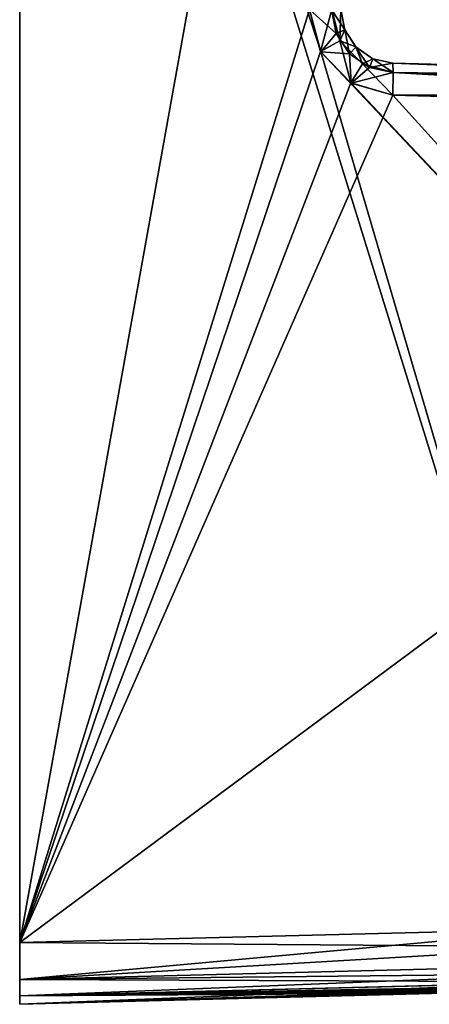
# Model space of a CAD drawing. Header units: millimetres. Extents: x -14.3 to 4.5, y -4.2 to 14.6.
# Tile 4 of 7: x -6.5 to -2.7, y -3.5 to 5.7. Entities that reach past the tile are written whole.
import ezdxf

# ---------------------------------------------------------------- set-up
doc = ezdxf.new("R2010")
doc.units = ezdxf.units.MM
doc.header["$LTSCALE"] = 65.185185
for name, color, linetype in [('13', 7, 'CONTINUOUS'), ('14', 7, 'CONTINUOUS'), ('15', 7, 'CONTINUOUS'), ('17', 7, 'CONTINUOUS'), ('29', 7, 'CONTINUOUS'), ('33', 7, 'CONTINUOUS'), ('57', 7, 'CONTINUOUS'), ('60', 7, 'CONTINUOUS'), ('61', 7, 'CONTINUOUS'), ('62', 7, 'CONTINUOUS'), ('66', 7, 'CONTINUOUS'), ('67', 7, 'CONTINUOUS')]:
    doc.layers.add(name, color=color, linetype=linetype)

msp = doc.modelspace()

# ---------------------------------------------------------------- linework, layer by layer
at = {"layer": '13', "linetype": 'Continuous'}
for points in [[(-6.5, -2.9219, 4.25), (-6.5, 14.0219, 4.25), (-6.5, 8.5353, 2.8523), (-6.5, -2.9219, 4.25)], [(-6.5, 14.0219, -4.25), (-6.5, -2.9219, -4.25), (-6.5, 8.9622, -2.8829), (-6.5, 14.0219, -4.25)], [(-6.5, 8.9622, -2.8829), (-6.5, -2.9219, -4.25), (-6.5, 7.5951, -2.5427), (-6.5, 8.9622, -2.8829)], [(-6.5, 7.2127, 2.2998), (-6.5, -2.9219, 4.25), (-6.5, 8.5353, 2.8523), (-6.5, 7.2127, 2.2998)], [(-6.5, 7.5951, -2.5427), (-6.5, -2.9219, -4.25), (-6.5, 6.5372, -1.5776), (-6.5, 7.5951, -2.5427)], [(-6.5, -2.9219, -4.25), (-6.5, -2.9219, 4.25), (-6.5, 7.2127, 2.2998), (-6.5, -2.9219, -4.25)], [(-6.5, 6.3225, 1.1854), (-6.5, -2.9219, -4.25), (-6.5, 7.2127, 2.2998), (-6.5, 6.3225, 1.1854)], [(-6.5, 6.5372, -1.5776), (-6.5, -2.9219, -4.25), (-6.5, 6.0768, -0.2262), (-6.5, 6.5372, -1.5776)], [(-6.5, 6.0768, -0.2262), (-6.5, -2.9219, -4.25), (-6.5, 6.3225, 1.1854), (-6.5, 6.0768, -0.2262)], [(-6.5, -3.2673, 4.1103), (-6.5, -2.9219, 4.25), (-6.5, -3.2673, -4.1103), (-6.5, -3.2673, 4.1103)], [(-6.5, -3.2673, -4.1103), (-6.5, -2.9219, 4.25), (-6.5, -2.9219, -4.25), (-6.5, -3.2673, -4.1103)], [(-6.5, -3.4213, 3.771), (-6.5, -3.2673, 4.1103), (-6.5, -3.4213, -3.771), (-6.5, -3.4213, 3.771)], [(-6.5, -3.4213, -3.771), (-6.5, -3.2673, 4.1103), (-6.5, -3.2673, -4.1103), (-6.5, -3.4213, -3.771)], [(-6.5, -3.5), (-6.5, -3.4213, 3.771), (-6.5, -3.4213, -3.771), (-6.5, -3.5)]]:
    msp.add_3dface(points, dxfattribs=at)
at = {"layer": '14', "linetype": 'Continuous'}
for points in [[(-6.5, -2.9219, -4.25), (-6.5, 14.0219, -4.25), (-1.2864, -2.7909, -4.1135), (-6.5, -2.9219, -4.25)], [(-1.2864, -2.7909, -4.1135), (-6.5, 14.0219, -4.25), (-3.688, 5.393, -4.1764), (-1.2864, -2.7909, -4.1135)], [(-3.688, 5.393, -4.1764), (-6.5, 14.0219, -4.25), (-3.7921, 5.7871, -4.1791), (-3.688, 5.393, -4.1764)], [(3.9157, -2.6599, -3.9773), (-1.2864, -2.7909, -4.1135), (-3.688, 5.393, -4.1764), (3.9157, -2.6599, -3.9773)], [(-3.4016, 5.1003, -4.1689), (3.9157, -2.6599, -3.9773), (-3.688, 5.393, -4.1764), (-3.4016, 5.1003, -4.1689)], [(-3.0131, 4.9874, -4.1587), (3.9157, -2.6599, -3.9773), (-3.4016, 5.1003, -4.1689), (-3.0131, 4.9874, -4.1587)], [(3.9157, 4.8059, -3.9773), (3.9157, -2.6599, -3.9773), (-3.0131, 4.9874, -4.1587), (3.9157, 4.8059, -3.9773)]]:
    msp.add_3dface(points, dxfattribs=at)
at = {"layer": '15', "linetype": 'Continuous'}
for points in [[(-6.5, 14.0219, 4.25), (-6.5, -2.9219, 4.25), (-3.7921, 12.1129, 4.1791), (-6.5, 14.0219, 4.25)], [(-3.7921, 12.1129, 4.1791), (-6.5, -2.9219, 4.25), (-3.7921, 5.7871, 4.1791), (-3.7921, 12.1129, 4.1791)], [(-3.7921, 5.7871, 4.1791), (-6.5, -2.9219, 4.25), (-3.6899, 5.3966, 4.1764), (-3.7921, 5.7871, 4.1791)], [(-3.6899, 5.3966, 4.1764), (-6.5, -2.9219, 4.25), (-3.4048, 5.1021, 4.1689), (-3.6899, 5.3966, 4.1764)], [(-3.4048, 5.1021, 4.1689), (-6.5, -2.9219, 4.25), (-3.0131, 4.9874, 4.1587), (-3.4048, 5.1021, 4.1689)], [(-3.0131, 4.9874, 4.1587), (-6.5, -2.9219, 4.25), (3.9157, 4.8059, 3.9773), (-3.0131, 4.9874, 4.1587)], [(-6.5, -2.9219, 4.25), (-1.2864, -2.7909, 4.1135), (3.9157, 4.8059, 3.9773), (-6.5, -2.9219, 4.25)]]:
    msp.add_3dface(points, dxfattribs=at)
at = {"layer": '17', "linetype": 'Continuous'}
for points in [[(-6.5, -3.4213, -3.771), (-1.2854, -3.2902, -3.6338), (3.9534, -3.1587, -3.4883), (-6.5, -3.4213, -3.771)], [(4.0054, -3.1594, -3.4348), (-6.5, -3.4213, -3.771), (3.9844, -3.1587, -3.4666), (4.0054, -3.1594, -3.4348)], [(3.9844, -3.1587, -3.4666), (-6.5, -3.4213, -3.771), (3.9534, -3.1587, -3.4883), (3.9844, -3.1587, -3.4666)], [(4.0131, -3.1607, -3.3963), (-6.5, -3.4213, -3.771), (4.0054, -3.1594, -3.4348), (4.0131, -3.1607, -3.3963)], [(0, -3.301, -2.28), (-6.5, -3.4213, -3.771), (4.0131, -3.1607, -3.3963), (0, -3.301, -2.28)], [(-6.5, -3.5), (-1.1154, -3.3316, 2.2215), (-1.2854, -3.2902, 3.6338), (-6.5, -3.5)], [(-6.5, -3.4213, 3.771), (-6.5, -3.5), (-1.2854, -3.2902, 3.6338), (-6.5, -3.4213, 3.771)], [(0, -3.301, -2.28), (-0.6903, -3.32, -2.2438), (-6.5, -3.4213, -3.771), (0, -3.301, -2.28)], [(-0.6903, -3.32, -2.2438), (-1.3809, -3.3389, -2.2076), (-6.5, -3.4213, -3.771), (-0.6903, -3.32, -2.2438)], [(-1.1154, -3.3316, 2.2215), (-6.5, -3.5), (-1.7652, -3.3579, 1.806), (-1.1154, -3.3316, 2.2215)], [(-1.3809, -3.3389, -2.2076), (-1.8083, -3.3581, -1.8582), (-6.5, -3.4213, -3.771), (-1.3809, -3.3389, -2.2076)], [(-6.5, -3.5), (-2.3298, -3.3841, 1.1034), (-1.7652, -3.3579, 1.806), (-6.5, -3.5)], [(-1.8083, -3.3581, -1.8582), (-2.1777, -3.3762, -1.388), (-6.5, -3.4213, -3.771), (-1.8083, -3.3581, -1.8582)], [(-2.1777, -3.3762, -1.388), (-2.4389, -3.3899, -0.8245), (-6.5, -3.4213, -3.771), (-2.1777, -3.3762, -1.388)], [(-2.5306, -3.3949, 0.4577), (-2.3298, -3.3841, 1.1034), (-6.5, -3.5), (-2.5306, -3.3949, 0.4577)], [(-2.4389, -3.3899, -0.8245), (-2.5629, -3.3966, -0.1988), (-6.5, -3.4213, -3.771), (-2.4389, -3.3899, -0.8245)], [(-2.5629, -3.3966, -0.1988), (-2.5306, -3.3949, 0.4577), (-6.5, -3.5), (-2.5629, -3.3966, -0.1988)], [(-2.5629, -3.3966, -0.1988), (-6.5, -3.5), (-6.5, -3.4213, -3.771), (-2.5629, -3.3966, -0.1988)]]:
    msp.add_3dface(points, dxfattribs=at)
at = {"layer": '29', "linetype": 'Continuous'}
for points in [[(-6.5, -3.2673, 4.1103), (3.9157, -2.6599, 3.9773), (-1.2864, -2.7909, 4.1135), (-6.5, -3.2673, 4.1103)], [(3.9157, -2.6599, 3.9773), (-6.5, -3.2673, 4.1103), (3.9208, -3.0039, 3.8398), (3.9157, -2.6599, 3.9773)], [(-6.5, -2.9219, 4.25), (-6.5, -3.2673, 4.1103), (-1.2864, -2.7909, 4.1135), (-6.5, -2.9219, 4.25)], [(-6.5, -3.2673, 4.1103), (-6.5, -3.4213, 3.771), (3.9208, -3.0039, 3.8398), (-6.5, -3.2673, 4.1103)], [(-6.5, -3.4213, 3.771), (-1.2854, -3.2902, 3.6338), (3.9208, -3.0039, 3.8398), (-6.5, -3.4213, 3.771)]]:
    msp.add_3dface(points, dxfattribs=at)
at = {"layer": '33', "linetype": 'Continuous'}
for points in [[(-6.5, -2.9219, -4.25), (-1.2864, -2.7909, -4.1135), (3.9208, -3.0039, -3.8398), (-6.5, -2.9219, -4.25)], [(-6.5, -3.2673, -4.1103), (-6.5, -2.9219, -4.25), (3.9208, -3.0039, -3.8398), (-6.5, -3.2673, -4.1103)], [(3.9157, -3.1594, -3.4968), (-6.5, -3.2673, -4.1103), (3.9208, -3.0039, -3.8398), (3.9157, -3.1594, -3.4968)], [(-6.5, -3.2673, -4.1103), (3.9157, -3.1594, -3.4968), (-1.2854, -3.2902, -3.6338), (-6.5, -3.2673, -4.1103)], [(-6.5, -3.4213, -3.771), (-6.5, -3.2673, -4.1103), (-1.2854, -3.2902, -3.6338), (-6.5, -3.4213, -3.771)]]:
    msp.add_3dface(points, dxfattribs=at)
at = {"layer": '57', "linetype": 'Continuous'}
for points in [[(3.9157, 5.1058, -3.6774), (-3.0131, 5.2872, -3.8588), (-3.0131, 5.2872, 3.8588), (3.9157, 5.1058, -3.6774)], [(4.0293, 5.1028, -3.6516), (3.9157, 5.1058, -3.6774), (-3.0131, 5.2872, 3.8588), (4.0293, 5.1028, -3.6516)], [(4.1224, 5.1004, -3.5864), (4.0293, 5.1028, -3.6516), (-3.0131, 5.2872, 3.8588), (4.1224, 5.1004, -3.5864)], [(4.1851, 5.0988, -3.4918), (4.1224, 5.1004, -3.5864), (-3.0131, 5.2872, 3.8588), (4.1851, 5.0988, -3.4918)], [(4.2079, 5.0982, -3.3775), (4.1851, 5.0988, -3.4918), (-3.0131, 5.2872, 3.8588), (4.2079, 5.0982, -3.3775)], [(4.2079, 5.0982, 3.3775), (4.2079, 5.0982, -3.3775), (-3.0131, 5.2872, 3.8588), (4.2079, 5.0982, 3.3775)], [(4.1851, 5.0988, 3.4918), (4.2079, 5.0982, 3.3775), (-3.0131, 5.2872, 3.8588), (4.1851, 5.0988, 3.4918)], [(4.1222, 5.1004, 3.5866), (4.1851, 5.0988, 3.4918), (-3.0131, 5.2872, 3.8588), (4.1222, 5.1004, 3.5866)], [(4.0291, 5.1028, 3.6518), (4.1222, 5.1004, 3.5866), (-3.0131, 5.2872, 3.8588), (4.0291, 5.1028, 3.6518)], [(3.9157, 5.1058, 3.6774), (4.0291, 5.1028, 3.6518), (-3.0131, 5.2872, 3.8588), (3.9157, 5.1058, 3.6774)]]:
    msp.add_3dface(points, dxfattribs=at)
at = {"layer": '60', "linetype": 'Continuous'}
for points in [[(-3.5, 5.7871, -3.8792), (-3.5, 5.7871, 3.8792), (-3.4634, 5.5993, 3.8776), (-3.5, 5.7871, -3.8792)], [(-3.4631, 5.5986, -3.8776), (-3.5, 5.7871, -3.8792), (-3.4634, 5.5993, 3.8776), (-3.4631, 5.5986, -3.8776)], [(-3.3586, 5.4386, 3.8732), (-3.4631, 5.5986, -3.8776), (-3.4634, 5.5993, 3.8776), (-3.3586, 5.4386, 3.8732)], [(-3.358, 5.438, -3.8732), (-3.4631, 5.5986, -3.8776), (-3.3586, 5.4386, 3.8732), (-3.358, 5.438, -3.8732)], [(-3.2007, 5.3291, 3.8668), (-3.358, 5.438, -3.8732), (-3.3586, 5.4386, 3.8732), (-3.2007, 5.3291, 3.8668)], [(-3.2002, 5.3289, -3.8667), (-3.358, 5.438, -3.8732), (-3.2007, 5.3291, 3.8668), (-3.2002, 5.3289, -3.8667)], [(-3.0131, 5.2872, 3.8588), (-3.2002, 5.3289, -3.8667), (-3.2007, 5.3291, 3.8668), (-3.0131, 5.2872, 3.8588)], [(-3.0131, 5.2872, 3.8588), (-3.0131, 5.2872, -3.8588), (-3.2002, 5.3289, -3.8667), (-3.0131, 5.2872, 3.8588)]]:
    msp.add_3dface(points, dxfattribs=at)
at = {"layer": '61', "linetype": 'Continuous'}
for points in [[(-3.7921, 5.7871, 4.1791), (-3.6899, 5.3966, 4.1764), (-3.5851, 5.7871, 4.0885), (-3.7921, 5.7871, 4.1791)], [(-3.5851, 5.7871, 4.0885), (-3.6899, 5.3966, 4.1764), (-3.5101, 5.4949, 4.0885), (-3.5851, 5.7871, 4.0885)], [(-3.5, 5.7871, 3.8792), (-3.5851, 5.7871, 4.0885), (-3.5101, 5.4949, 4.0885), (-3.5, 5.7871, 3.8792)], [(-3.4634, 5.5993, 3.8776), (-3.5, 5.7871, 3.8792), (-3.5101, 5.4949, 4.0885), (-3.4634, 5.5993, 3.8776)], [(-3.3586, 5.4386, 3.8732), (-3.4634, 5.5993, 3.8776), (-3.5101, 5.4949, 4.0885), (-3.3586, 5.4386, 3.8732)], [(-3.6899, 5.3966, 4.1764), (-3.4048, 5.1021, 4.1689), (-3.5101, 5.4949, 4.0885), (-3.6899, 5.3966, 4.1764)], [(-3.5101, 5.4949, 4.0885), (-3.4048, 5.1021, 4.1689), (-3.2984, 5.2806, 4.081), (-3.5101, 5.4949, 4.0885)], [(-3.3586, 5.4386, 3.8732), (-3.5101, 5.4949, 4.0885), (-3.2984, 5.2806, 4.081), (-3.3586, 5.4386, 3.8732)], [(-3.2007, 5.3291, 3.8668), (-3.3586, 5.4386, 3.8732), (-3.2984, 5.2806, 4.081), (-3.2007, 5.3291, 3.8668)], [(-3.4048, 5.1021, 4.1689), (-3.0131, 4.9874, 4.1587), (-3.2984, 5.2806, 4.081), (-3.4048, 5.1021, 4.1689)], [(-3.2007, 5.3291, 3.8668), (-3.2984, 5.2806, 4.081), (-3.0098, 5.1993, 4.0708), (-3.2007, 5.3291, 3.8668)], [(-3.2984, 5.2806, 4.081), (-3.0131, 4.9874, 4.1587), (-3.0098, 5.1993, 4.0708), (-3.2984, 5.2806, 4.081)], [(-3.0131, 5.2872, 3.8588), (-3.2007, 5.3291, 3.8668), (-3.0098, 5.1993, 4.0708), (-3.0131, 5.2872, 3.8588)]]:
    msp.add_3dface(points, dxfattribs=at)
at = {"layer": '62', "linetype": 'Continuous'}
for points in [[(3.9157, 5.1058, 3.6774), (-3.0131, 5.2872, 3.8588), (-3.0098, 5.1993, 4.0708), (3.9157, 5.1058, 3.6774)], [(-3.0098, 5.1993, 4.0708), (-3.0131, 4.9874, 4.1587), (3.919, 5.0179, 3.8893), (-3.0098, 5.1993, 4.0708)], [(3.9157, 5.1058, 3.6774), (-3.0098, 5.1993, 4.0708), (3.919, 5.0179, 3.8893), (3.9157, 5.1058, 3.6774)], [(-3.0131, 4.9874, 4.1587), (3.9157, 4.8059, 3.9773), (3.919, 5.0179, 3.8893), (-3.0131, 4.9874, 4.1587)]]:
    msp.add_3dface(points, dxfattribs=at)
at = {"layer": '66', "linetype": 'Continuous'}
for points in [[(-3.0131, 5.2872, -3.8588), (3.9157, 5.1058, -3.6774), (3.919, 5.0179, -3.8893), (-3.0131, 5.2872, -3.8588)], [(-3.0131, 5.2872, -3.8588), (3.919, 5.0179, -3.8893), (-3.0098, 5.1993, -4.0708), (-3.0131, 5.2872, -3.8588)], [(3.9157, 4.8059, -3.9773), (-3.0131, 4.9874, -4.1587), (-3.0098, 5.1993, -4.0708), (3.9157, 4.8059, -3.9773)], [(3.919, 5.0179, -3.8893), (3.9157, 4.8059, -3.9773), (-3.0098, 5.1993, -4.0708), (3.919, 5.0179, -3.8893)]]:
    msp.add_3dface(points, dxfattribs=at)
at = {"layer": '67', "linetype": 'Continuous'}
for points in [[(-3.688, 5.393, -4.1764), (-3.7921, 5.7871, -4.1791), (-3.5438, 5.5639, -4.0897), (-3.688, 5.393, -4.1764)], [(-3.7921, 5.7871, -4.1791), (-3.5878, 5.7871, -4.0913), (-3.5438, 5.5639, -4.0897), (-3.7921, 5.7871, -4.1791)], [(-3.5878, 5.7871, -4.0913), (-3.5, 5.7871, -3.8792), (-3.4631, 5.5986, -3.8776), (-3.5878, 5.7871, -4.0913)], [(-3.5878, 5.7871, -4.0913), (-3.4631, 5.5986, -3.8776), (-3.5438, 5.5639, -4.0897), (-3.5878, 5.7871, -4.0913)], [(-3.4185, 5.3743, -4.0853), (-3.688, 5.393, -4.1764), (-3.5438, 5.5639, -4.0897), (-3.4185, 5.3743, -4.0853)], [(-3.4631, 5.5986, -3.8776), (-3.4185, 5.3743, -4.0853), (-3.5438, 5.5639, -4.0897), (-3.4631, 5.5986, -3.8776)], [(-3.4631, 5.5986, -3.8776), (-3.358, 5.438, -3.8732), (-3.4185, 5.3743, -4.0853), (-3.4631, 5.5986, -3.8776)], [(-3.358, 5.438, -3.8732), (-3.231, 5.2466, -4.0786), (-3.4185, 5.3743, -4.0853), (-3.358, 5.438, -3.8732)], [(-3.358, 5.438, -3.8732), (-3.2002, 5.3289, -3.8667), (-3.231, 5.2466, -4.0786), (-3.358, 5.438, -3.8732)], [(-3.4016, 5.1003, -4.1689), (-3.688, 5.393, -4.1764), (-3.4185, 5.3743, -4.0853), (-3.4016, 5.1003, -4.1689)], [(-3.231, 5.2466, -4.0786), (-3.4016, 5.1003, -4.1689), (-3.4185, 5.3743, -4.0853), (-3.231, 5.2466, -4.0786)], [(-3.0098, 5.1993, -4.0708), (-3.4016, 5.1003, -4.1689), (-3.231, 5.2466, -4.0786), (-3.0098, 5.1993, -4.0708)], [(-3.2002, 5.3289, -3.8667), (-3.0131, 5.2872, -3.8588), (-3.231, 5.2466, -4.0786), (-3.2002, 5.3289, -3.8667)], [(-3.0131, 5.2872, -3.8588), (-3.0098, 5.1993, -4.0708), (-3.231, 5.2466, -4.0786), (-3.0131, 5.2872, -3.8588)], [(-3.0131, 4.9874, -4.1587), (-3.4016, 5.1003, -4.1689), (-3.0098, 5.1993, -4.0708), (-3.0131, 4.9874, -4.1587)]]:
    msp.add_3dface(points, dxfattribs=at)

doc.saveas('drawing.dxf')
